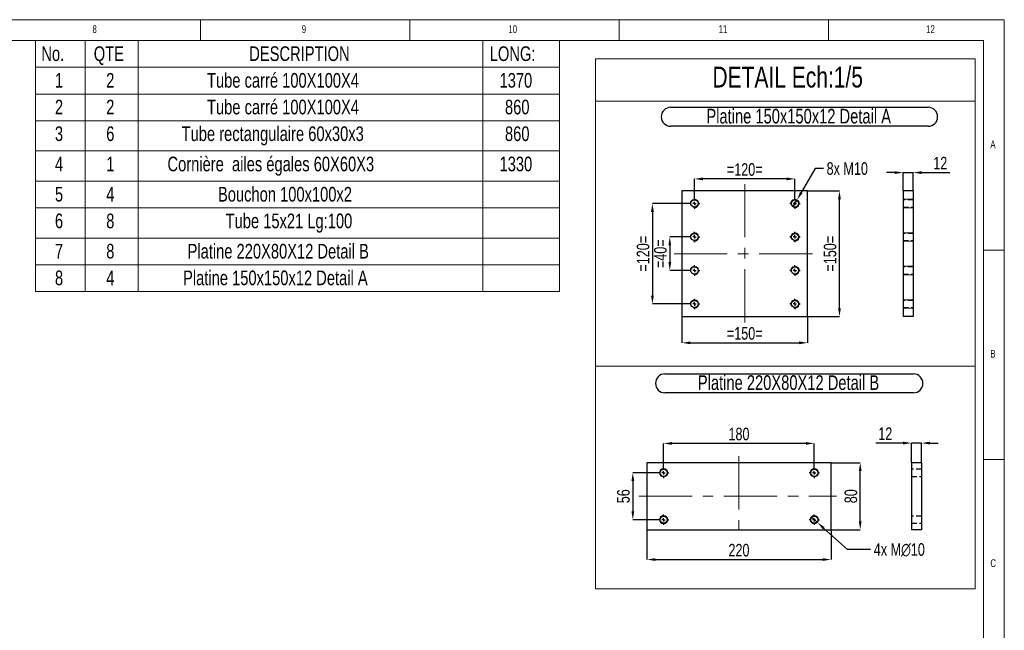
# Model space of a CAD drawing. Header units: millimetres. Extents: x 5 to 589, y 5 to 415.
# Tile 12 of 12: x 354 to 589, y 269 to 415. Entities that reach past the tile are written whole.
import ezdxf

# ---------------------------------------------------------------- set-up
doc = ezdxf.new("R2010")
doc.units = ezdxf.units.MM
doc.header["$PDSIZE"] = -1
doc.linetypes.add('CENTERX2', pattern=[20.32, 12.7, -2.54, 2.54, -2.54])
doc.linetypes.add('HIDDEN', pattern=[1.905, 1.27, -0.635])
for name, color, linetype in [('COTES', 1, 'Continuous'), ('NOTES', 6, 'Continuous'), ('TRAIT-MIXTES', 3, 'CENTERX2'), ('TRAIT-TIRET', 2, 'HIDDEN')]:
    doc.layers.add(name, color=color, linetype=linetype)
doc.layers.add('TRAIT-FORT', color=4, linetype='Continuous', lineweight=25)
doc.styles.add('SLDTEXTSTYLE0', font='TXT', dxfattribs={"width": 0.75})
doc.dimstyles.new('SLDDIMSTYLE4', dxfattribs={"dimtxt": 3, "dimasz": 2, "dimexe": 0, "dimexo": 0.0625, "dimgap": 0.75, "dimtad": 1, "dimdec": 0, "dimlfac": 5, "dimrnd": 1e-09, "dimzin": 12, "dimdsep": 46, "dimtxsty": 'SLDTEXTSTYLE0', "dimsah": 1, "dimcen": 0.09, "dimadec": 0, "dimazin": 3, "dimtfac": 1, "dimtdec": 0, "dimtmove": 0, "dimatfit": 0, "dimfxl": 1, "dimfrac": 2, "dimtolj": 1, "dimtzin": 12, "dimarcsym": 0})
doc.dimstyles.new('SLDDIMSTYLE5', dxfattribs={"dimtxt": 3, "dimasz": 2, "dimexe": 0, "dimexo": 0.0625, "dimgap": 0.75, "dimtad": 1, "dimdec": 0, "dimlfac": 5, "dimrnd": 1e-09, "dimzin": 12, "dimdsep": 46, "dimtxsty": 'SLDTEXTSTYLE0', "dimsah": 1, "dimcen": 0.09, "dimadec": 0, "dimazin": 3, "dimtfac": 1, "dimtdec": 0, "dimtofl": 0, "dimtmove": 0, "dimatfit": 3, "dimfxl": 1, "dimfrac": 2, "dimtolj": 1, "dimtzin": 12, "dimarcsym": 0})
doc.dimstyles.new('SLDDIMSTYLE6', dxfattribs={"dimtxt": 3, "dimasz": 2, "dimexe": 0, "dimexo": 0.0625, "dimgap": 0.75, "dimtad": 0, "dimtih": 1, "dimtoh": 1, "dimdec": 0, "dimlfac": 5, "dimrnd": 1e-09, "dimzin": 12, "dimdsep": 46, "dimtxsty": 'SLDTEXTSTYLE0', "dimblk1": 'NONE', "dimsah": 1, "dimcen": 0, "dimadec": 0, "dimazin": 3, "dimtfac": 1, "dimtdec": 0, "dimtmove": 0, "dimatfit": 3, "dimldrblk": 'NONE', "dimfxl": 1, "dimfrac": 2, "dimtolj": 1, "dimtzin": 12, "dimarcsym": 0})
doc.dimstyles.new('SLDDIMSTYLE8', dxfattribs={"dimtxt": 3, "dimasz": 2, "dimexe": 0, "dimexo": 0.0625, "dimgap": 0.75, "dimtad": 0, "dimtih": 1, "dimtoh": 1, "dimdec": 0, "dimlfac": 5, "dimrnd": 1e-09, "dimzin": 12, "dimdsep": 46, "dimtxsty": 'SLDTEXTSTYLE0', "dimblk1": 'NONE', "dimsah": 1, "dimcen": 0, "dimadec": 0, "dimazin": 3, "dimtfac": 1, "dimtdec": 0, "dimtmove": 0, "dimatfit": 3, "dimldrblk": 'NONE', "dimfxl": 1, "dimfrac": 2, "dimtolj": 1, "dimtzin": 12, "dimarcsym": 0})

# ---------------------------------------------------------------- blocks, each defined once
blk = doc.blocks.new('SW_TABLEANNOTATION_0')
at = {"color": 0, "linetype": 'Continuous', "lineweight": 18}
for p, q in [((0, 0), (0, -59.89)), ((125.14, 0), (0, 0)), ((11.84, 0), (11.84, -6.37)), ((24.5, 0), (24.5, -6.37)), ((106.87, 0), (106.87, -6.37)), ((125.14, -59.89), (125.14, 0)), ((0, -6.37), (125.14, -6.37)), ((11.84, -6.37), (11.84, -59.89)), ((24.5, -6.37), (24.5, -59.89)), ((106.87, -6.37), (106.87, -59.89)), ((0, -12.74), (125.14, -12.74)), ((0, -19.11), (125.14, -19.11)), ((0, -26.33), (125.14, -26.33)), ((0, -33.56), (125.14, -33.56)), ((0, -39.93), (125.14, -39.93)), ((0, -47.16), (125.14, -47.16)), ((0, -53.52), (125.14, -53.52)), ((0, -59.89), (125.14, -59.89))]:
    blk.add_line(p, q, dxfattribs=at)
at = {"color": 0, "linetype": 'Continuous', "lineweight": 18, "char_height": 3.5, "attachment_point": 1, "style": 'SLDTEXTSTYLE0'}
for s, insert in [('No.', (1.37, -1.36)), ('QTE', (13.89, -1.36)), ('DESCRIPTION', (51.04, -1.36)), ('LONG:', (108.49, -1.36)), ('1', (4.62, -7.73)), ('2', (16.87, -7.73)), ('Tube carré 100X100X4', (40.95, -7.73)), ('1370', (110.83, -7.73)), ('2', (4.62, -14.1)), ('2', (16.87, -14.1)), ('Tube carré 100X100X4', (40.95, -14.1)), ('860', (112.13, -14.1)), ('3', (4.62, -20.47)), ('6', (16.87, -20.47)), ('Tube rectangulaire 60x30x3', (34.89, -20.47)), ('860', (112.13, -20.47)), ('4', (4.62, -27.7)), ('1', (16.87, -27.7)), ('Cornière  ailes égales 60X60X3', (31.51, -27.7)), ('1330', (110.83, -27.7)), ('5', (4.62, -34.92)), ('4', (16.87, -34.92)), ('Bouchon 100x100x2', (43.57, -34.92)), ('6', (4.62, -41.29)), ('8', (16.87, -41.29)), ('Tube 15x21 Lg:100', (45.4, -41.29)), ('7', (4.62, -48.52)), ('8', (16.87, -48.52)), ('Platine 220X80X12 Detail B', (36.3, -48.52)), ('8', (4.62, -54.89)), ('4', (16.87, -54.89)), ('Platine 150x150x12 Detail A', (35.23, -54.89))]:
    blk.add_mtext(s, dxfattribs=dict(at, insert=insert))
blk = doc.blocks.new('_D_16')
at = {"layer": 'COTES', "color": 0, "lineweight": -2, "transparency": 16777216}
for p, q in [((513.67, 363.12), (509.08, 363.12)), ((509.08, 361.12), (509.08, 357.12)), ((513.67, 355.12), (509.08, 355.12))]:
    blk.add_line(p, q, dxfattribs=at)
at = {"layer": 'COTES', "color": 0, "transparency": 16777216}
for points in [[(508.75, 361.12), (509.42, 361.12), (509.08, 363.12)], [(508.75, 357.12), (509.42, 357.12), (509.08, 355.12)]]:
    blk.add_solid(points, dxfattribs=at)
at = {"layer": 'Defpoints', "color": 0, "transparency": 16777216}
for p in [(513.74, 363.12), (509.08, 355.12), (513.74, 355.12)]:
    blk.add_point(p, dxfattribs=at)
at = {"layer": 'COTES', "color": 0, "transparency": 16777216, "insert": (505.33, 359.12), "char_height": 3, "attachment_point": 2, "rotation": 90, "style": 'SLDTEXTSTYLE0'}
blk.add_mtext('\\A1;=40=', dxfattribs=at)
blk = doc.blocks.new('_D_17')
at = {"layer": 'COTES', "color": 0, "lineweight": -2, "transparency": 16777216}
for p, q in [((513.67, 371.12), (504.94, 371.12)), ((504.94, 369.12), (504.94, 349.12)), ((513.67, 347.12), (504.94, 347.12))]:
    blk.add_line(p, q, dxfattribs=at)
at = {"layer": 'COTES', "color": 0, "transparency": 16777216}
for points in [[(504.6, 369.12), (505.27, 369.12), (504.94, 371.12)], [(504.6, 349.12), (505.27, 349.12), (504.94, 347.12)]]:
    blk.add_solid(points, dxfattribs=at)
at = {"layer": 'Defpoints', "color": 0, "transparency": 16777216}
for p in [(513.74, 371.12), (504.94, 347.12), (513.74, 347.12)]:
    blk.add_point(p, dxfattribs=at)
at = {"layer": 'COTES', "color": 0, "transparency": 16777216, "insert": (501.19, 359.12), "char_height": 3, "attachment_point": 2, "rotation": 90, "style": 'SLDTEXTSTYLE0'}
blk.add_mtext('\\A1;=120=', dxfattribs=at)
blk = doc.blocks.new('_D_18')
at = {"layer": 'COTES', "color": 0, "lineweight": -2, "transparency": 16777216}
for p, q in [((542.05, 374.12), (549.62, 374.12)), ((549.62, 346.12), (549.62, 372.12)), ((542.05, 344.12), (549.62, 344.12))]:
    blk.add_line(p, q, dxfattribs=at)
at = {"layer": 'COTES', "color": 0, "transparency": 16777216}
for points in [[(549.29, 372.12), (549.96, 372.12), (549.62, 374.12)], [(549.29, 346.12), (549.96, 346.12), (549.62, 344.12)]]:
    blk.add_solid(points, dxfattribs=at)
at = {"layer": 'Defpoints', "color": 0, "transparency": 16777216}
for p in [(541.99, 374.12), (549.62, 374.12), (541.99, 344.12)]:
    blk.add_point(p, dxfattribs=at)
at = {"layer": 'COTES', "color": 0, "transparency": 16777216, "insert": (545.87, 359.12), "char_height": 3, "attachment_point": 2, "rotation": 90, "style": 'SLDTEXTSTYLE0'}
blk.add_mtext('\\A1;=150=', dxfattribs=at)
blk = doc.blocks.new('_D_19')
at = {"layer": 'COTES', "color": 0, "lineweight": -2, "transparency": 16777216}
for p, q in [((514.99, 372.43), (514.99, 376.99)), ((536.99, 376.99), (516.99, 376.99)), ((538.99, 372.43), (538.99, 376.99))]:
    blk.add_line(p, q, dxfattribs=at)
at = {"layer": 'COTES', "color": 0, "transparency": 16777216}
for points in [[(516.99, 377.32), (516.99, 376.65), (514.99, 376.99)], [(536.99, 377.32), (536.99, 376.65), (538.99, 376.99)]]:
    blk.add_solid(points, dxfattribs=at)
at = {"layer": 'Defpoints', "color": 0, "transparency": 16777216}
for p in [(514.99, 376.99), (514.99, 372.37), (538.99, 372.37)]:
    blk.add_point(p, dxfattribs=at)
at = {"layer": 'COTES', "color": 0, "transparency": 16777216, "insert": (526.99, 380.74), "char_height": 3, "attachment_point": 2, "style": 'SLDTEXTSTYLE0'}
blk.add_mtext('\\A1;=120=', dxfattribs=at)
blk = doc.blocks.new('_D_20')
at = {"layer": 'COTES', "color": 0, "lineweight": -2, "transparency": 16777216}
for p, q in [((511.99, 344.06), (511.99, 337.85)), ((541.99, 344.06), (541.99, 337.85)), ((513.99, 337.85), (539.99, 337.85))]:
    blk.add_line(p, q, dxfattribs=at)
at = {"layer": 'COTES', "color": 0, "transparency": 16777216}
for points in [[(513.99, 338.18), (513.99, 337.52), (511.99, 337.85)], [(539.99, 338.18), (539.99, 337.52), (541.99, 337.85)]]:
    blk.add_solid(points, dxfattribs=at)
at = {"layer": 'Defpoints', "color": 0, "transparency": 16777216}
for p in [(511.99, 344.12), (541.99, 344.12), (541.99, 337.85)]:
    blk.add_point(p, dxfattribs=at)
at = {"layer": 'COTES', "color": 0, "transparency": 16777216, "insert": (526.99, 341.6), "char_height": 3, "attachment_point": 2, "style": 'SLDTEXTSTYLE0'}
blk.add_mtext('\\A1;=150=', dxfattribs=at)
blk = doc.blocks.new('_D_21')
at = {"layer": 'COTES', "color": 0, "lineweight": -2, "transparency": 16777216}
for p, q in [((543.8, 379.46), (540.48, 373.72)), ((545.8, 379.46), (543.8, 379.46)), ((538.49, 370.25), (539.49, 371.98))]:
    blk.add_line(p, q, dxfattribs=at)
at = {"layer": 'COTES', "color": 0, "transparency": 16777216}
blk.add_solid([(540.2, 373.88), (540.77, 373.55), (539.49, 371.98)], dxfattribs=at)
at = {"layer": 'Defpoints', "color": 0, "transparency": 16777216}
for p in [(539.49, 371.98), (538.49, 370.25)]:
    blk.add_point(p, dxfattribs=at)
at = {"layer": 'COTES', "color": 0, "transparency": 16777216, "insert": (546.55, 380.96), "char_height": 3, "attachment_point": 1, "style": 'SLDTEXTSTYLE0'}
blk.add_mtext('\\A1;8x M10', dxfattribs=at)
blk = doc.blocks.new('_None')
blk = doc.blocks.new('SW_NOTE_19')
at = {"layer": 'NOTES', "color": 0}
for p, q in [((-0.01, 4.87), (61.5, 4.87)), ((61.5, 0.35), (-0.01, 0.35))]:
    blk.add_line(p, q, dxfattribs=at)
for centre, start, end in [((-0.01, 2.61), 90, 270), ((61.5, 2.61), 270, 90)]:
    blk.add_arc(centre, 2.26, start, end, dxfattribs=at)
at = {"layer": 'NOTES', "color": 0, "insert": (30.57, 4.51), "char_height": 3.5, "attachment_point": 2, "style": 'SLDTEXTSTYLE0'}
blk.add_mtext('Platine 150x150x12 Detail A', dxfattribs=at)
blk = doc.blocks.new('SW_CENTERMARKSYMBOL_56')
at = {"layer": 'TRAIT-MIXTES', "color": 0}
for p, q in [((-0.8, 0), (-1.25, 0)), ((0, 0), (-0.4, 0)), ((0, 0.8), (0, 1.25)), ((0, 0), (0, 0.4)), ((0, 0), (0, -0.4)), ((0, 0), (0.4, 0)), ((0.8, 0), (1.25, 0)), ((0, -0.8), (0, -1.25))]:
    blk.add_line(p, q, dxfattribs=at)
blk = doc.blocks.new('SW_CENTERMARKSYMBOL_57')
at = {"layer": 'TRAIT-MIXTES', "color": 0}
for p, q in [((-0.8, 0), (-1.25, 0)), ((0, 0), (-0.4, 0)), ((0, 0.8), (0, 1.25)), ((0, 0), (0, 0.4)), ((0, 0), (0, -0.4)), ((0, 0), (0.4, 0)), ((0.8, 0), (1.25, 0)), ((0, -0.8), (0, -1.25))]:
    blk.add_line(p, q, dxfattribs=at)
blk = doc.blocks.new('SW_CENTERMARKSYMBOL_58')
at = {"layer": 'TRAIT-MIXTES', "color": 0}
for p, q in [((-0.8, 0), (-1.25, 0)), ((0, 0), (-0.4, 0)), ((0, 0.8), (0, 1.25)), ((0, 0), (0, 0.4)), ((0, 0), (0, -0.4)), ((0, 0), (0.4, 0)), ((0.8, 0), (1.25, 0)), ((0, -0.8), (0, -1.25))]:
    blk.add_line(p, q, dxfattribs=at)
blk = doc.blocks.new('SW_CENTERMARKSYMBOL_59')
at = {"layer": 'TRAIT-MIXTES', "color": 0}
for p, q in [((-0.8, 0), (-1.25, 0)), ((0, 0), (-0.4, 0)), ((0, 0.8), (0, 1.25)), ((0, 0), (0, 0.4)), ((0, 0), (0, -0.4)), ((0, 0), (0.4, 0)), ((0.8, 0), (1.25, 0)), ((0, -0.8), (0, -1.25))]:
    blk.add_line(p, q, dxfattribs=at)
blk = doc.blocks.new('SW_CENTERMARKSYMBOL_60')
at = {"layer": 'TRAIT-MIXTES', "color": 0}
for p, q in [((-0.8, 0), (-1.25, 0)), ((0, 0), (-0.4, 0)), ((0, 0.8), (0, 1.25)), ((0, 0), (0, 0.4)), ((0, 0), (0, -0.4)), ((0, 0), (0.4, 0)), ((0.8, 0), (1.25, 0)), ((0, -0.8), (0, -1.25))]:
    blk.add_line(p, q, dxfattribs=at)
blk = doc.blocks.new('SW_CENTERMARKSYMBOL_61')
at = {"layer": 'TRAIT-MIXTES', "color": 0}
for p, q in [((-0.8, 0), (-1.25, 0)), ((0, 0), (-0.4, 0)), ((0, 0.8), (0, 1.25)), ((0, 0), (0, 0.4)), ((0, 0), (0, -0.4)), ((0, 0), (0.4, 0)), ((0.8, 0), (1.25, 0)), ((0, -0.8), (0, -1.25))]:
    blk.add_line(p, q, dxfattribs=at)
blk = doc.blocks.new('SW_CENTERMARKSYMBOL_62')
at = {"layer": 'TRAIT-MIXTES', "color": 0}
for p, q in [((-0.8, 0), (-1.25, 0)), ((0, 0), (-0.4, 0)), ((0, 0.8), (0, 1.25)), ((0, 0), (0, 0.4)), ((0, 0), (0, -0.4)), ((0, 0), (0.4, 0)), ((0.8, 0), (1.25, 0)), ((0, -0.8), (0, -1.25))]:
    blk.add_line(p, q, dxfattribs=at)
blk = doc.blocks.new('SW_CENTERMARKSYMBOL_63')
at = {"layer": 'TRAIT-MIXTES', "color": 0}
for p, q in [((-0.8, 0), (-1.25, 0)), ((0, 0), (-0.4, 0)), ((0, 0.8), (0, 1.25)), ((0, 0), (0, 0.4)), ((0, 0), (0, -0.4)), ((0, 0), (0.4, 0)), ((0.8, 0), (1.25, 0)), ((0, -0.8), (0, -1.25))]:
    blk.add_line(p, q, dxfattribs=at)
blk = doc.blocks.new('_D_22')
at = {"layer": 'COTES', "color": 0, "lineweight": -2, "transparency": 16777216}
for p, q in [((562.82, 378.5), (560.82, 378.5)), ((564.82, 374.18), (564.82, 378.5)), ((564.82, 378.5), (567.22, 378.5)), ((567.22, 374.18), (567.22, 378.5)), ((569.22, 378.5), (575.95, 378.5))]:
    blk.add_line(p, q, dxfattribs=at)
at = {"layer": 'COTES', "color": 0, "transparency": 16777216}
for points in [[(562.82, 378.83), (562.82, 378.16), (564.82, 378.5)], [(569.22, 378.83), (569.22, 378.16), (567.22, 378.5)]]:
    blk.add_solid(points, dxfattribs=at)
at = {"layer": 'Defpoints', "color": 0, "transparency": 16777216}
for p in [(564.82, 378.5), (564.82, 374.12), (567.22, 374.12)]:
    blk.add_point(p, dxfattribs=at)
at = {"layer": 'COTES', "color": 0, "transparency": 16777216, "insert": (573.7, 382.25), "char_height": 3, "attachment_point": 2, "style": 'SLDTEXTSTYLE0'}
blk.add_mtext('\\A1;12', dxfattribs=at)
blk = doc.blocks.new('_D_49')
at = {"layer": 'COTES', "color": 0, "lineweight": -2, "transparency": 16777216}
for p, q in [((542.86, 296.29), (544.35, 294.95)), ((551.52, 288.51), (545.84, 293.61)), ((557.07, 288.51), (551.52, 288.51))]:
    blk.add_line(p, q, dxfattribs=at)
at = {"layer": 'COTES', "color": 0, "transparency": 16777216}
blk.add_solid([(546.06, 293.86), (545.61, 293.36), (544.35, 294.95)], dxfattribs=at)
at = {"layer": 'Defpoints', "color": 0, "transparency": 16777216}
for p in [(542.86, 296.29), (544.35, 294.95)]:
    blk.add_point(p, dxfattribs=at)
at = {"layer": 'COTES', "color": 0, "transparency": 16777216, "insert": (557.82, 290.01), "char_height": 3, "attachment_point": 1, "style": 'SLDTEXTSTYLE0'}
blk.add_mtext('\\A1;4x M∅10', dxfattribs=at)
blk = doc.blocks.new('_D_50')
at = {"layer": 'COTES', "color": 0, "lineweight": -2, "transparency": 16777216}
for p, q in [((506.29, 306.82), (500.25, 306.82)), ((500.25, 304.82), (500.25, 297.62)), ((506.29, 295.62), (500.25, 295.62))]:
    blk.add_line(p, q, dxfattribs=at)
at = {"layer": 'COTES', "color": 0, "transparency": 16777216}
for points in [[(499.92, 304.82), (500.59, 304.82), (500.25, 306.82)], [(499.92, 297.62), (500.59, 297.62), (500.25, 295.62)]]:
    blk.add_solid(points, dxfattribs=at)
at = {"layer": 'Defpoints', "color": 0, "transparency": 16777216}
for p in [(506.36, 306.82), (500.25, 295.62), (506.36, 295.62)]:
    blk.add_point(p, dxfattribs=at)
at = {"layer": 'COTES', "color": 0, "transparency": 16777216, "insert": (496.5, 301.22), "char_height": 3, "attachment_point": 2, "rotation": 90, "style": 'SLDTEXTSTYLE0'}
blk.add_mtext('\\A1;56', dxfattribs=at)
blk = doc.blocks.new('_D_51')
at = {"layer": 'COTES', "color": 0, "lineweight": -2, "transparency": 16777216}
for p, q in [((547.67, 309.22), (554.58, 309.22)), ((554.58, 295.22), (554.58, 307.22)), ((547.67, 293.22), (554.58, 293.22))]:
    blk.add_line(p, q, dxfattribs=at)
at = {"layer": 'COTES', "color": 0, "transparency": 16777216}
for points in [[(554.25, 307.22), (554.91, 307.22), (554.58, 309.22)], [(554.25, 295.22), (554.91, 295.22), (554.58, 293.22)]]:
    blk.add_solid(points, dxfattribs=at)
at = {"layer": 'Defpoints', "color": 0, "transparency": 16777216}
for p in [(547.61, 309.22), (554.58, 309.22), (547.61, 293.22)]:
    blk.add_point(p, dxfattribs=at)
at = {"layer": 'COTES', "color": 0, "transparency": 16777216, "insert": (550.83, 301.22), "char_height": 3, "attachment_point": 2, "rotation": 90, "style": 'SLDTEXTSTYLE0'}
blk.add_mtext('\\A1;80', dxfattribs=at)
blk = doc.blocks.new('_D_52')
at = {"layer": 'COTES', "color": 0, "lineweight": -2, "transparency": 16777216}
for p, q in [((507.61, 308.13), (507.61, 313.83)), ((541.61, 313.83), (509.61, 313.83)), ((543.61, 308.13), (543.61, 313.83))]:
    blk.add_line(p, q, dxfattribs=at)
at = {"layer": 'COTES', "color": 0, "transparency": 16777216}
for points in [[(509.61, 314.16), (509.61, 313.5), (507.61, 313.83)], [(541.61, 314.16), (541.61, 313.5), (543.61, 313.83)]]:
    blk.add_solid(points, dxfattribs=at)
at = {"layer": 'Defpoints', "color": 0, "transparency": 16777216}
for p in [(507.61, 313.83), (507.61, 308.07), (543.61, 308.07)]:
    blk.add_point(p, dxfattribs=at)
at = {"layer": 'COTES', "color": 0, "transparency": 16777216, "insert": (525.61, 317.58), "char_height": 3, "attachment_point": 2, "style": 'SLDTEXTSTYLE0'}
blk.add_mtext('\\A1;180', dxfattribs=at)
blk = doc.blocks.new('_D_53')
at = {"layer": 'COTES', "color": 0, "lineweight": -2, "transparency": 16777216}
for p, q in [((503.61, 293.16), (503.61, 286.1)), ((547.61, 293.16), (547.61, 286.1)), ((505.61, 286.1), (545.61, 286.1))]:
    blk.add_line(p, q, dxfattribs=at)
at = {"layer": 'COTES', "color": 0, "transparency": 16777216}
for points in [[(505.61, 286.43), (505.61, 285.77), (503.61, 286.1)], [(545.61, 286.43), (545.61, 285.77), (547.61, 286.1)]]:
    blk.add_solid(points, dxfattribs=at)
at = {"layer": 'Defpoints', "color": 0, "transparency": 16777216}
for p in [(503.61, 293.22), (547.61, 293.22), (547.61, 286.1)]:
    blk.add_point(p, dxfattribs=at)
at = {"layer": 'COTES', "color": 0, "transparency": 16777216, "insert": (525.61, 289.85), "char_height": 3, "attachment_point": 2, "style": 'SLDTEXTSTYLE0'}
blk.add_mtext('\\A1;220', dxfattribs=at)
blk = doc.blocks.new('SW_NOTE_20')
at = {"layer": 'NOTES', "color": 0}
for p, q in [((-0.1, 4.84), (59.27, 4.84)), ((59.27, 0.31), (-0.1, 0.31))]:
    blk.add_line(p, q, dxfattribs=at)
for centre, start, end in [((-0.1, 2.58), 90, 270), ((59.27, 2.58), 270, 90)]:
    blk.add_arc(centre, 2.26, start, end, dxfattribs=at)
at = {"layer": 'NOTES', "color": 0, "insert": (29.42, 4.51), "char_height": 3.5, "attachment_point": 2, "style": 'SLDTEXTSTYLE0'}
blk.add_mtext('Platine 220X80X12 Detail B', dxfattribs=at)
blk = doc.blocks.new('SW_CENTERMARKSYMBOL_72')
at = {"layer": 'TRAIT-MIXTES', "color": 0}
for p, q in [((-0.8, 0), (-1.25, 0)), ((0, 0), (-0.4, 0)), ((0, 0.8), (0, 1.25)), ((0, 0), (0, 0.4)), ((0, 0), (0, -0.4)), ((0, 0), (0.4, 0)), ((0.8, 0), (1.25, 0)), ((0, -0.8), (0, -1.25))]:
    blk.add_line(p, q, dxfattribs=at)
blk = doc.blocks.new('SW_CENTERMARKSYMBOL_73')
at = {"layer": 'TRAIT-MIXTES', "color": 0}
for p, q in [((-0.8, 0), (-1.25, 0)), ((0, 0), (-0.4, 0)), ((0, 0.8), (0, 1.25)), ((0, 0), (0, 0.4)), ((0, 0), (0, -0.4)), ((0, 0), (0.4, 0)), ((0.8, 0), (1.25, 0)), ((0, -0.8), (0, -1.25))]:
    blk.add_line(p, q, dxfattribs=at)
blk = doc.blocks.new('SW_CENTERMARKSYMBOL_74')
at = {"layer": 'TRAIT-MIXTES', "color": 0}
for p, q in [((-0.8, 0), (-1.25, 0)), ((0, 0), (-0.4, 0)), ((0, 0.8), (0, 1.25)), ((0, 0), (0, 0.4)), ((0, 0), (0, -0.4)), ((0, 0), (0.4, 0)), ((0.8, 0), (1.25, 0)), ((0, -0.8), (0, -1.25))]:
    blk.add_line(p, q, dxfattribs=at)
blk = doc.blocks.new('SW_CENTERMARKSYMBOL_75')
at = {"layer": 'TRAIT-MIXTES', "color": 0}
for p, q in [((-0.8, 0), (-1.25, 0)), ((0, 0), (-0.4, 0)), ((0, 0.8), (0, 1.25)), ((0, 0), (0, 0.4)), ((0, 0), (0, -0.4)), ((0, 0), (0.4, 0)), ((0.8, 0), (1.25, 0)), ((0, -0.8), (0, -1.25))]:
    blk.add_line(p, q, dxfattribs=at)
blk = doc.blocks.new('_D_54')
at = {"layer": 'COTES', "color": 0, "lineweight": -2, "transparency": 16777216}
for p, q in [((564.82, 313.91), (558.32, 313.91)), ((566.82, 309.28), (566.82, 313.91)), ((569.22, 313.91), (566.82, 313.91)), ((569.22, 309.28), (569.22, 313.91)), ((571.22, 313.91), (573.22, 313.91))]:
    blk.add_line(p, q, dxfattribs=at)
at = {"layer": 'COTES', "color": 0, "transparency": 16777216}
for points in [[(564.82, 314.24), (564.82, 313.58), (566.82, 313.91)], [(571.22, 314.24), (571.22, 313.58), (569.22, 313.91)]]:
    blk.add_solid(points, dxfattribs=at)
at = {"layer": 'Defpoints', "color": 0, "transparency": 16777216}
for p in [(566.82, 313.91), (566.82, 309.22), (569.22, 309.22)]:
    blk.add_point(p, dxfattribs=at)
at = {"layer": 'COTES', "color": 0, "transparency": 16777216, "insert": (560.57, 317.66), "char_height": 3, "attachment_point": 2, "style": 'SLDTEXTSTYLE0'}
blk.add_mtext('\\A1;12', dxfattribs=at)

msp = doc.modelspace()

# ---------------------------------------------------------------- linework, layer by layer
at = {"lineweight": 18}
for p, q in [((589, 415), (5, 415)), ((397, 415), (397, 410)), ((447, 410), (447, 415)), ((497, 415), (497, 410)), ((547, 410), (547, 415)), ((589, 5), (589, 415)), ((584, 410), (10, 410)), ((584, 10), (584, 410)), ((582.02, 405.67), (491.35, 405.67)), ((491.35, 405.67), (491.35, 332.24)), ((582.02, 405.67), (582.02, 332.24)), ((491.35, 395.53), (582.02, 395.53)), ((567.22, 372.12), (564.82, 372.12)), ((567.22, 372.12), (564.82, 372.12)), ((567.22, 370.12), (564.82, 370.12)), ((567.22, 370.12), (564.82, 370.12)), ((567.22, 364.12), (564.82, 364.12)), ((567.22, 364.12), (564.82, 364.12)), ((567.22, 362.12), (564.82, 362.12)), ((567.22, 362.12), (564.82, 362.12)), ((584, 360), (589, 360)), ((567.22, 356.12), (564.82, 356.12)), ((567.22, 356.12), (564.82, 356.12)), ((567.22, 354.12), (564.82, 354.12)), ((567.22, 354.12), (564.82, 354.12)), ((567.22, 348.12), (564.82, 348.12)), ((567.22, 348.12), (564.82, 348.12)), ((567.22, 346.12), (564.82, 346.12)), ((567.22, 346.12), (564.82, 346.12)), ((582.02, 332.24), (491.35, 332.24)), ((582.02, 332.24), (491.35, 332.24)), ((491.35, 332.24), (491.35, 279.15)), ((582.02, 332.24), (582.02, 279.15)), ((589, 310), (584, 310)), ((582.02, 279.15), (491.35, 279.15)), ((582.02, 279.15), (491.35, 279.15))]:
    msp.add_line(p, q, dxfattribs=at)
for centre in [(507.61, 306.82), (543.61, 306.82), (507.61, 295.62), (543.61, 295.62)]:
    msp.add_circle(centre, 1, dxfattribs=at)
for centre in [(514.99, 371.12), (538.99, 371.12), (514.99, 363.12), (538.99, 363.12), (514.99, 355.12), (538.99, 355.12), (514.99, 347.12), (538.99, 347.12)]:
    msp.add_arc(centre, 1, 255, 195, dxfattribs=at)
at = {"layer": 'TRAIT-FORT', "lineweight": 25}
for p, q in [((541.99, 374.12), (511.99, 374.12)), ((511.99, 374.12), (511.99, 344.12)), ((541.99, 344.12), (541.99, 374.12)), ((567.22, 374.12), (564.82, 374.12)), ((564.82, 374.12), (564.82, 344.12)), ((567.22, 374.12), (567.22, 344.12)), ((511.99, 344.12), (541.99, 344.12)), ((567.22, 344.12), (564.82, 344.12)), ((547.61, 309.22), (503.61, 309.22)), ((503.61, 309.22), (503.61, 293.22)), ((547.61, 293.22), (547.61, 309.22)), ((569.22, 309.22), (566.82, 309.22)), ((566.82, 309.22), (566.82, 293.22)), ((569.22, 309.22), (569.22, 293.22)), ((503.61, 293.22), (547.61, 293.22)), ((569.22, 293.22), (566.82, 293.22))]:
    msp.add_line(p, q, dxfattribs=at)
for centre in [(514.99, 371.12), (538.99, 371.12), (514.99, 363.12), (538.99, 363.12), (514.99, 355.12), (538.99, 355.12), (514.99, 347.12), (538.99, 347.12), (507.61, 306.82), (543.61, 306.82), (507.61, 295.62), (543.61, 295.62)]:
    msp.add_circle(centre, 0.85, dxfattribs=at)
at = {"layer": 'TRAIT-MIXTES', "lineweight": 18}
for p, q in [((526.99, 375.74), (526.99, 342.55)), ((510.12, 359.12), (543.63, 359.12)), ((525.61, 310.78), (525.61, 291.33)), ((501.7, 301.22), (548.95, 301.22))]:
    msp.add_line(p, q, dxfattribs=at)
at = {"layer": 'TRAIT-TIRET'}
for p, q in [((567.22, 371.97), (564.82, 371.97)), ((564.82, 370.27), (567.22, 370.27)), ((567.22, 363.97), (564.82, 363.97)), ((564.82, 362.27), (567.22, 362.27)), ((567.22, 355.97), (564.82, 355.97)), ((564.82, 354.27), (567.22, 354.27)), ((567.22, 347.97), (564.82, 347.97)), ((564.82, 346.27), (567.22, 346.27)), ((569.22, 307.67), (566.82, 307.67)), ((566.82, 305.97), (569.22, 305.97)), ((569.22, 296.47), (566.82, 296.47)), ((566.82, 294.77), (569.22, 294.77))]:
    msp.add_line(p, q, dxfattribs=at)

# ---------------------------------------------------------------- block references
at = {"lineweight": 18}
msp.add_blockref('SW_TABLEANNOTATION_0', (357.58, 410), dxfattribs=at)
at = {"layer": 'NOTES'}
for name, p in [('SW_NOTE_19', (509.31, 389.21)), ('SW_NOTE_20', (508.03, 325.59))]:
    msp.add_blockref(name, p, dxfattribs=at)
at = {"layer": 'TRAIT-MIXTES'}
for name, p in [('SW_CENTERMARKSYMBOL_63', (514.99, 371.12)), ('SW_CENTERMARKSYMBOL_56', (538.99, 371.12)), ('SW_CENTERMARKSYMBOL_62', (514.99, 363.12)), ('SW_CENTERMARKSYMBOL_57', (538.99, 363.12)), ('SW_CENTERMARKSYMBOL_61', (514.99, 355.12)), ('SW_CENTERMARKSYMBOL_58', (538.99, 355.12)), ('SW_CENTERMARKSYMBOL_60', (514.99, 347.12)), ('SW_CENTERMARKSYMBOL_59', (538.99, 347.12)), ('SW_CENTERMARKSYMBOL_72', (507.61, 306.82)), ('SW_CENTERMARKSYMBOL_75', (543.61, 306.82)), ('SW_CENTERMARKSYMBOL_73', (507.61, 295.62)), ('SW_CENTERMARKSYMBOL_74', (543.61, 295.62))]:
    msp.add_blockref(name, p, dxfattribs=at)

# ---------------------------------------------------------------- texts
at = {"layer": 'NOTES', "attachment_point": 1, "style": 'SLDTEXTSTYLE0'}
for s, insert, char_height in [('8', (371.17, 413.67), 1.85), ('9', (421.17, 413.67), 1.85), ('10', (470.54, 413.67), 1.852), ('11', (520.75, 413.67), 1.852), ('12', (570.33, 413.67), 1.852), ('DETAIL Ech:1/5', (519.28, 403.81), 5), ('A', (585.67, 386.17), 1.85), ('B', (585.67, 336.17), 1.85), ('C', (585.67, 286.17), 1.85)]:
    msp.add_mtext(s, dxfattribs=dict(at, insert=insert, char_height=char_height))

# ---------------------------------------------------------------- dimensions: what is measured, and where the dimension line sits
at = {"layer": 'COTES'}
for base, p1, p2, dimstyle, picture, middle in [((564.82, 378.5), (567.22, 374.12), (564.82, 374.12), 'SLDDIMSTYLE4', '_D_22', (573.7, 378.5)), ((507.61, 313.83), (543.61, 308.07), (507.61, 308.07), 'SLDDIMSTYLE5', '_D_52', (525.61, 313.83)), ((566.82, 313.91), (569.22, 309.22), (566.82, 309.22), 'SLDDIMSTYLE4', '_D_54', (560.57, 313.91)), ((547.61, 286.1), (503.61, 293.22), (547.61, 293.22), 'SLDDIMSTYLE5', '_D_53', (525.61, 286.1))]:
    dim = msp.add_linear_dim(base=base, p1=p1, p2=p2, dimstyle=dimstyle, dxfattribs=at)
    dim.commit()
    dim.dimension.update_dxf_attribs({"geometry": picture, "text_midpoint": middle, "dimtype": 160})
for base, p1, p2, picture, middle in [((514.99, 376.99), (538.99, 372.37), (514.99, 372.37), '_D_19', (526.99, 376.99)), ((541.99, 337.85), (511.99, 344.12), (541.99, 344.12), '_D_20', (526.99, 337.85))]:
    dim = msp.add_linear_dim(base=base, p1=p1, p2=p2, text='=<>=', dimstyle='SLDDIMSTYLE5', dxfattribs=at)
    dim.commit()
    dim.dimension.update_dxf_attribs({"geometry": picture, "text_midpoint": middle, "dimtype": 160})
dim = msp.add_diameter_dim_2p(p1=(538.49, 370.25), p2=(539.49, 371.98), text='8x M10', dimstyle='SLDDIMSTYLE6', override={"dimpost": '<>'}, dxfattribs=at)
dim.commit()
dim.dimension.update_dxf_attribs({"geometry": '_D_21', "text_midpoint": (552.36, 379.46), "dimtype": 163})
for base, p1, p2, dimstyle, picture, middle in [((549.62, 374.12), (541.99, 344.12), (541.99, 374.12), 'SLDDIMSTYLE5', '_D_18', (549.62, 359.12)), ((504.94, 347.12), (513.74, 371.12), (513.74, 347.12), 'SLDDIMSTYLE5', '_D_17', (504.94, 359.12)), ((509.08, 355.12), (513.74, 363.12), (513.74, 355.12), 'SLDDIMSTYLE4', '_D_16', (509.08, 359.12))]:
    dim = msp.add_linear_dim(base=base, p1=p1, p2=p2, angle=90, text='=<>=', dimstyle=dimstyle, dxfattribs=at)
    dim.commit()
    dim.dimension.update_dxf_attribs({"geometry": picture, "text_midpoint": middle, "dimtype": 160})
for base, p1, p2, dimstyle, picture, middle in [((554.58, 309.22), (547.61, 293.22), (547.61, 309.22), 'SLDDIMSTYLE5', '_D_51', (554.58, 301.22)), ((500.25, 295.62), (506.36, 306.82), (506.36, 295.62), 'SLDDIMSTYLE4', '_D_50', (500.25, 301.22))]:
    dim = msp.add_linear_dim(base=base, p1=p1, p2=p2, angle=90, dimstyle=dimstyle, dxfattribs=at)
    dim.commit()
    dim.dimension.update_dxf_attribs({"geometry": picture, "text_midpoint": middle, "dimtype": 160})
dim = msp.add_diameter_dim_2p(p1=(542.86, 296.29), p2=(544.35, 294.95), text='4x M<>', dimstyle='SLDDIMSTYLE8', dxfattribs=at)
dim.commit()
dim.dimension.update_dxf_attribs({"geometry": '_D_49', "text_midpoint": (564.76, 288.51), "dimtype": 163})

doc.saveas('drawing.dxf')
